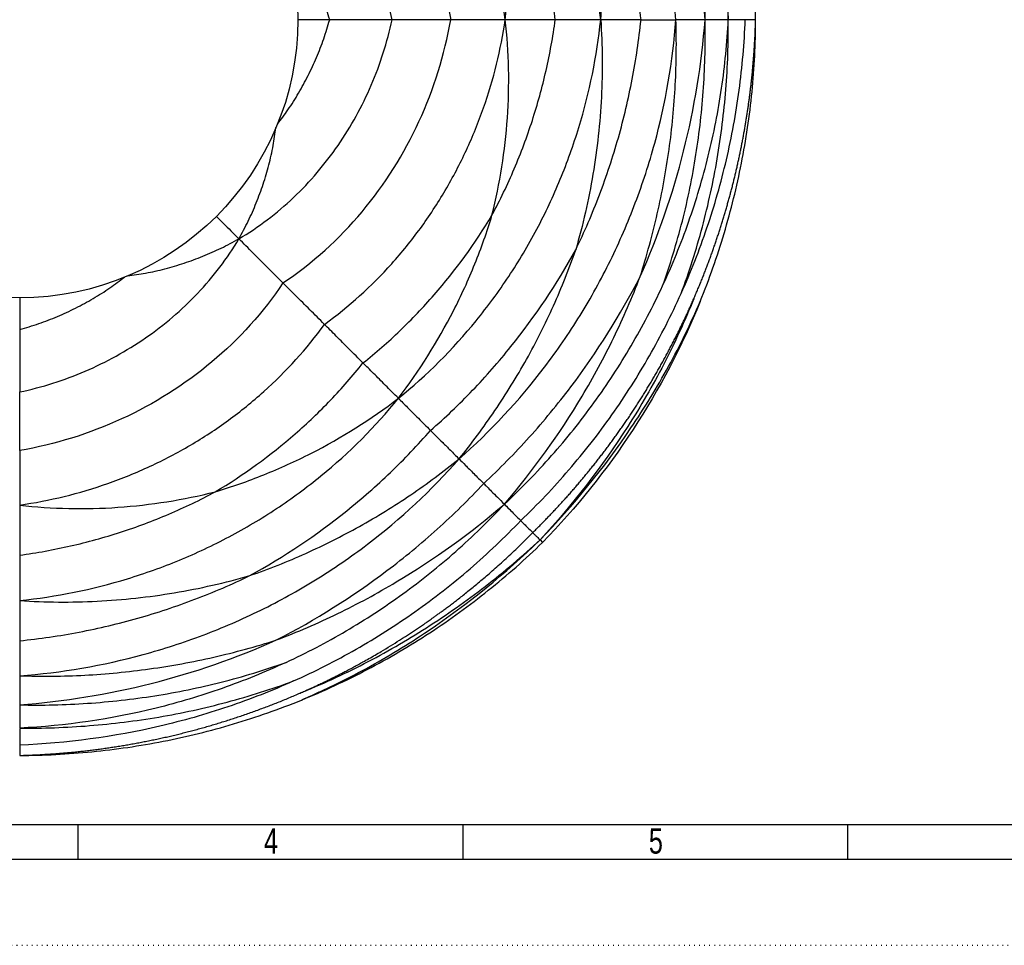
# Model space of a CAD drawing. Extents: x 0 to 594, y 0 to 841.
# Tile 3 of 17: x 177 to 320, y 0 to 135. Entities that reach past the tile are written whole.
import ezdxf

# ---------------------------------------------------------------- set-up
doc = ezdxf.new("R2010")
doc.units = 0
doc.linetypes.add('SLD-PUNTI', pattern=[0.635, 0, -0.635])
doc.linetypes.add('SLD-SOLIDO', pattern=[0])
doc.layers.get('0').update_dxf_attribs({"linetype": 'CONTINUOUS'})
doc.styles.add('SLDTEXTSTYLE2', font='ARIALN.TTF', dxfattribs={"width": 0.87})

msp = doc.modelspace()

# ---------------------------------------------------------------- linework, layer by layer
at = {"color": 7, "linetype": 'SLD-SOLIDO'}
for p, q in [((279.87, 134.6), (279.86, 134.6)), ((252.49, 58.95), (252.86, 58.59)), ((176.84, 31.58), (176.84, 31.58)), ((577, 17.5), (17.5, 17.5)), ((185.35, 12.5), (185.35, 17.5)), ((241.3, 12.5), (241.3, 17.5)), ((297.25, 12.5), (297.25, 17.5)), ((582, 12.5), (12.5, 12.5))]:
    msp.add_line(p, q, dxfattribs=at)
at = {"color": 7, "linetype": 'SLD-PUNTI'}
msp.add_line((0, 0), (594.5, 0), dxfattribs=at)
at = {"color": 7, "linetype": 'SLD-SOLIDO'}
msp.add_circle((176.84, 134.6), 40.44, dxfattribs=at)
for points, knots in [([(272.24, 134.6), (271.81, 140.66), (270.76, 146.69), (268.36, 155.51), (267.42, 158.41), (265.26, 164.11), (262.84, 169.7), (259.9, 175.03), (256.7, 180.21), (254.97, 182.72), (249.44, 190), (245.28, 194.48), (240.71, 198.47)], [0, 0, 0, 0, 0.25, 0.25, 0.375, 0.375, 0.5, 0.625, 0.625, 0.75, 0.75, 1, 1, 1, 1]), ([(261.31, 134.6), (260.77, 139.9), (259.69, 145.16), (257.35, 152.83), (256.45, 155.35), (254.41, 160.28), (252.14, 165.12), (249.41, 169.71), (246.47, 174.16), (244.88, 176.31), (239.82, 182.52), (236.04, 186.32), (231.9, 189.66)], [0, 0, 0, 0, 0.25, 0.25, 0.375, 0.375, 0.5, 0.625, 0.625, 0.75, 0.75, 1, 1, 1, 1]), ([(247.43, 134.6), (246.8, 138.96), (245.74, 143.26), (243.54, 149.51), (242.71, 151.56), (240.86, 155.56), (238.81, 159.47), (236.39, 163.16), (233.79, 166.72), (232.4, 168.44), (227.98, 173.36), (224.7, 176.34), (221.15, 178.91)], [0, 0, 0, 0, 0.25, 0.25, 0.375, 0.375, 0.5, 0.625, 0.625, 0.75, 0.75, 1, 1, 1, 1]), ([(283.83, 134.6), (283.82, 138.1), (283.65, 141.6), (282.96, 148.58), (282.45, 152.04), (281.09, 158.91), (280.25, 162.32), (278.25, 169.03), (277.09, 172.34), (275.77, 175.58)], [0, 0, 0, 0, 0.25, 0.25, 0.5, 0.5, 0.75, 0.75, 1, 1, 1, 1]), ([(270.3, 173.31), (271.71, 170.28), (272.98, 167.18), (275.19, 160.88), (276.15, 157.67), (278.55, 147.92), (279.53, 141.26), (279.86, 134.6)], [0, 0, 0, 0, 0.25, 0.25, 0.5, 0.5, 1, 1, 1, 1]), ([(276.49, 134.6), (276.55, 137.88), (276.48, 141.17), (276.04, 147.72), (275.67, 150.99), (274.65, 157.48), (273.99, 160.7), (272.37, 167.07), (271.41, 170.22), (270.31, 173.32)], [0, 0, 0, 0, 0.25, 0.25, 0.5, 0.5, 0.75, 0.75, 1, 1, 1, 1]), ([(279.86, 134.6), (279.89, 137.98), (279.77, 141.37), (279.23, 148.12), (278.82, 151.49), (277.68, 158.16), (276.96, 161.47), (275.21, 168.02), (274.18, 171.26), (273, 174.43)], [0, 0, 0, 0, 0.25, 0.25, 0.5, 0.5, 0.75, 0.75, 1, 1, 1, 1]), ([(276.49, 134.6), (275.99, 141.04), (274.95, 147.44), (271.79, 159.96), (269.67, 166.08), (267.04, 171.96)], [0, 0, 0, 0, 0.5, 0.5, 1, 1, 1, 1]), ([(267.17, 134.6), (266.87, 137.5), (266.44, 140.39), (265.34, 146.13), (264.67, 148.97), (263.08, 154.58), (262.16, 157.34), (260.1, 162.79), (258.94, 165.47), (257.67, 168.08)], [0, 0, 0, 0, 0.25, 0.25, 0.5, 0.5, 0.75, 0.75, 1, 1, 1, 1]), ([(230.97, 134.6), (230.29, 137.86), (229.27, 141.05), (226.64, 147.19), (225.02, 150.13), (222.18, 154.25), (221.17, 155.57), (219.01, 158.11), (217.86, 159.32), (214.23, 162.76), (211.56, 164.79), (208.71, 166.47)], [0, 0, 0, 0, 0.25, 0.25, 0.5, 0.5, 0.625, 0.625, 0.75, 0.75, 1, 1, 1, 1]), ([(247.43, 134.6), (247.7, 136.96), (247.86, 139.34), (247.97, 144.11), (247.91, 146.5), (247.42, 153.65), (246.66, 158.4), (245.5, 163.04)], [0, 0, 0, 0, 0.25, 0.25, 0.5, 0.5, 1, 1, 1, 1]), ([(254.71, 134.6), (254.37, 137.09), (253.92, 139.56), (252.81, 144.45), (252.14, 146.87), (250.6, 151.63), (249.72, 153.98), (247.76, 158.59), (246.68, 160.84), (245.5, 163.04)], [0, 0, 0, 0, 0.25, 0.25, 0.5, 0.5, 0.75, 0.75, 1, 1, 1, 1]), ([(221.91, 134.6), (221.63, 135.53), (221.07, 137.39), (220.02, 140.1), (218.8, 142.74), (217.42, 145.29), (215.91, 147.7), (214.78, 149.19), (214.23, 149.91)], [0, 0, 0, 0, 0.168322, 0.336713, 0.505053, 0.673379, 0.841747, 1, 1, 1, 1]), ([(208.71, 102.74), (211.56, 104.42), (214.23, 106.45), (217.86, 109.89), (219.01, 111.1), (221.17, 113.63), (222.18, 114.96), (225.02, 119.07), (226.64, 122.01), (229.27, 128.15), (230.29, 131.35), (230.97, 134.6)], [0, 0, 0, 0, 0.25, 0.25, 0.375, 0.375, 0.5, 0.5, 0.75, 0.75, 1, 1, 1, 1]), ([(214.32, 119.42), (214.84, 120.1), (215.93, 121.55), (217.41, 123.91), (218.8, 126.46), (220.02, 129.1), (221.07, 131.81), (221.63, 133.67), (221.91, 134.6)], [0, 0, 0, 0, 0.150729, 0.320601, 0.490432, 0.660277, 0.830173, 1, 1, 1, 1]), ([(221.91, 134.6), (221, 134.6), (219.43, 134.6), (217.89, 134.6), (217.25, 134.6)], [0, 0, 0, 0, 0.580193, 1, 1, 1, 1]), ([(221.15, 90.3), (224.7, 92.87), (227.98, 95.84), (232.4, 100.76), (233.79, 102.48), (236.39, 106.04), (238.81, 109.73), (240.86, 113.64), (242.71, 117.64), (243.54, 119.69), (245.74, 125.94), (246.8, 130.25), (247.43, 134.6)], [0, 0, 0, 0, 0.25, 0.25, 0.375, 0.375, 0.5, 0.625, 0.625, 0.75, 0.75, 1, 1, 1, 1]), ([(230.97, 134.6), (229.41, 134.6), (227.86, 134.6), (224.82, 134.6), (223.34, 134.6), (221.91, 134.6)], [0, 0, 0, 0, 0.5, 0.5, 1, 1, 1, 1]), ([(231.9, 79.54), (236.04, 82.88), (239.82, 86.68), (244.88, 92.89), (246.47, 95.04), (249.41, 99.49), (252.14, 104.09), (254.41, 108.92), (256.45, 113.86), (257.35, 116.38), (259.69, 124.04), (260.77, 129.3), (261.31, 134.6)], [0, 0, 0, 0, 0.25, 0.25, 0.375, 0.375, 0.5, 0.625, 0.625, 0.75, 0.75, 1, 1, 1, 1]), ([(240.71, 70.73), (245.28, 74.72), (249.44, 79.21), (254.97, 86.48), (256.7, 88.99), (259.9, 94.17), (262.84, 99.51), (265.26, 105.1), (267.42, 110.79), (268.36, 113.69), (270.76, 122.51), (271.81, 128.55), (272.24, 134.6)], [0, 0, 0, 0, 0.25, 0.25, 0.375, 0.375, 0.5, 0.625, 0.625, 0.75, 0.75, 1, 1, 1, 1]), ([(245.5, 106.16), (246.66, 110.8), (247.42, 115.55), (247.91, 122.7), (247.97, 125.09), (247.86, 129.86), (247.7, 132.24), (247.43, 134.6)], [0, 0, 0, 0, 0.5, 0.5, 0.75, 0.75, 1, 1, 1, 1]), ([(245.5, 106.16), (246.68, 108.36), (247.76, 110.62), (249.72, 115.22), (250.6, 117.57), (252.14, 122.33), (252.81, 124.75), (253.92, 129.64), (254.37, 132.12), (254.71, 134.6)], [0, 0, 0, 0, 0.25, 0.25, 0.5, 0.5, 0.75, 0.75, 1, 1, 1, 1]), ([(254.71, 134.6), (253.33, 134.6), (252.01, 134.6), (249.56, 134.6), (248.43, 134.6), (247.43, 134.6)], [0, 0, 0, 0, 0.5, 0.5, 1, 1, 1, 1]), ([(257.67, 101.12), (258.94, 103.74), (260.1, 106.41), (262.16, 111.86), (263.08, 114.63), (264.67, 120.24), (265.34, 123.08), (266.44, 128.81), (266.87, 131.7), (267.17, 134.6)], [0, 0, 0, 0, 0.25, 0.25, 0.5, 0.5, 0.75, 0.75, 1, 1, 1, 1]), ([(267.04, 97.24), (268, 100.25), (268.84, 103.31), (270.24, 109.47), (270.81, 112.59), (271.69, 118.84), (271.99, 121.99), (272.32, 128.29), (272.35, 131.45), (272.24, 134.6)], [0, 0, 0, 0, 0.25, 0.25, 0.5, 0.5, 0.75, 0.75, 1, 1, 1, 1]), ([(267.04, 97.24), (269.67, 103.12), (271.79, 109.24), (274.95, 121.77), (275.99, 128.16), (276.49, 134.6)], [0, 0, 0, 0, 0.5, 0.5, 1, 1, 1, 1]), ([(270.31, 95.89), (271.41, 98.98), (272.37, 102.13), (273.99, 108.5), (274.65, 111.73), (275.67, 118.22), (276.04, 121.48), (276.48, 128.04), (276.55, 131.32), (276.49, 134.6)], [0, 0, 0, 0, 0.25, 0.25, 0.5, 0.5, 0.75, 0.75, 1, 1, 1, 1]), ([(270.31, 95.89), (271.72, 98.92), (272.98, 102.02), (275.19, 108.33), (276.15, 111.53), (277.75, 118.03), (278.4, 121.31), (279.37, 127.93), (279.69, 131.26), (279.86, 134.6)], [0, 0, 0, 0, 0.25, 0.25, 0.5, 0.5, 0.75, 0.75, 1, 1, 1, 1]), ([(273, 94.77), (274.18, 97.95), (275.21, 101.18), (276.96, 107.73), (277.68, 111.04), (278.82, 117.72), (279.23, 121.08), (279.77, 127.83), (279.89, 131.22), (279.86, 134.6)], [0, 0, 0, 0, 0.25, 0.25, 0.5, 0.5, 0.75, 0.75, 1, 1, 1, 1]), ([(273, 94.77), (274.41, 97.9), (275.66, 101.09), (277.86, 107.59), (278.8, 110.9), (280.36, 117.57), (280.98, 120.95), (281.9, 127.75), (282.19, 131.18), (282.32, 134.6)], [0, 0, 0, 0, 0.25, 0.25, 0.5, 0.5, 0.75, 0.75, 1, 1, 1, 1]), ([(274.84, 94.01), (274.93, 94.22), (275.11, 94.65), (275.38, 95.29), (275.65, 95.93), (275.91, 96.56), (276.17, 97.2), (276.42, 97.84), (276.66, 98.48), (276.91, 99.12), (277.14, 99.75), (277.38, 100.39), (277.6, 101.03), (277.83, 101.67), (278.05, 102.3), (278.26, 102.94), (278.47, 103.57), (278.68, 104.21), (278.88, 104.84), (279.07, 105.48), (279.26, 106.11), (279.45, 106.74), (279.63, 107.37), (279.81, 108.01), (279.99, 108.64), (280.16, 109.27), (280.32, 109.89), (280.49, 110.52), (280.64, 111.15), (280.8, 111.77), (280.95, 112.4), (281.09, 113.02), (281.23, 113.65), (281.37, 114.27), (281.5, 114.89), (281.63, 115.51), (281.76, 116.13), (281.88, 116.75), (282, 117.36), (282.11, 117.98), (282.22, 118.59), (282.33, 119.2), (282.43, 119.82), (282.53, 120.42), (282.62, 121.03), (282.71, 121.64), (282.8, 122.25), (282.88, 122.85), (282.96, 123.45), (283.04, 124.05), (283.11, 124.65), (283.18, 125.25), (283.25, 125.85), (283.31, 126.45), (283.37, 127.04), (283.42, 127.63), (283.47, 128.22), (283.52, 128.81), (283.57, 129.4), (283.61, 129.98), (283.65, 130.57), (283.68, 131.15), (283.72, 131.73), (283.75, 132.31), (283.77, 132.88), (283.79, 133.46), (283.81, 134.03), (283.82, 134.41), (283.83, 134.6)], [0, 0, 0, 0, 0.016627, 0.033209, 0.049746, 0.066237, 0.082683, 0.099084, 0.11544, 0.131751, 0.148016, 0.164237, 0.180413, 0.196544, 0.21263, 0.228672, 0.244668, 0.26062, 0.276527, 0.292388, 0.308205, 0.323977, 0.339703, 0.355385, 0.371021, 0.386612, 0.402157, 0.417657, 0.433112, 0.448521, 0.463885, 0.479204, 0.494476, 0.509703, 0.524885, 0.54002, 0.55511, 0.570154, 0.585152, 0.600104, 0.61501, 0.629871, 0.644685, 0.659453, 0.674175, 0.688851, 0.70348, 0.718064, 0.732601, 0.747092, 0.761537, 0.775935, 0.790288, 0.804593, 0.818853, 0.833066, 0.847233, 0.861353, 0.875427, 0.889454, 0.903435, 0.91737, 0.931258, 0.945099, 0.958894, 0.972643, 0.986345, 1, 1, 1, 1]), ([(275.77, 93.62), (277.09, 96.86), (278.25, 100.17), (280.25, 106.89), (281.09, 110.29), (282.45, 117.16), (282.96, 120.63), (283.65, 127.6), (283.82, 131.1), (283.83, 134.6)], [0, 0, 0, 0, 0.25, 0.25, 0.5, 0.5, 0.75, 0.75, 1, 1, 1, 1]), ([(282.32, 134.6), (282.03, 134.6), (281.45, 134.6), (280.79, 134.6), (280.28, 134.6), (279.99, 134.6), (279.95, 134.6), (279.95, 134.6)], [0, 0, 0, 0, 0.225595, 0.451323, 0.677016, 0.9431, 1, 1, 1, 1]), ([(283.83, 134.6), (283.58, 134.6), (283.08, 134.6), (282.61, 134.6), (282.35, 134.6), (282.34, 134.6), (282.34, 134.6)], [0, 0, 0, 0, 0.267464, 0.535106, 0.802768, 1, 1, 1, 1]), ([(208.71, 102.74), (209.17, 103.59), (210.09, 105.29), (211.26, 107.96), (212.27, 110.68), (213.09, 113.47), (213.72, 116.22), (213.97, 118.05), (214.09, 118.92)], [0, 0, 0, 0, 0.168926, 0.337935, 0.506939, 0.67597, 0.845065, 1, 1, 1, 1]), ([(205.41, 106.04), (205.74, 105.7), (206.83, 104.61), (207.94, 103.5), (208.71, 102.74)], [0, 0, 0, 0, 0.311303, 1, 1, 1, 1]), ([(226.75, 84.69), (228.62, 86.17), (230.42, 87.74), (233.86, 91.04), (235.51, 92.77), (240.22, 98.17), (243.04, 102.06), (245.5, 106.16)], [0, 0, 0, 0, 0.25, 0.25, 0.5, 0.5, 1, 1, 1, 1]), ([(231.9, 79.54), (234.94, 83.53), (237.62, 87.8), (241.04, 94.49), (242.08, 96.77), (243.95, 101.41), (244.78, 103.77), (245.5, 106.16)], [0, 0, 0, 0, 0.5, 0.5, 0.75, 0.75, 1, 1, 1, 1]), ([(176.84, 80.47), (180.1, 81.16), (183.29, 82.17), (189.43, 84.81), (192.37, 86.42), (196.49, 89.26), (197.81, 90.28), (200.35, 92.44), (201.56, 93.59), (205, 97.22), (207.03, 99.88), (208.71, 102.74)], [0, 0, 0, 0, 0.25, 0.25, 0.5, 0.5, 0.625, 0.625, 0.75, 0.75, 1, 1, 1, 1]), ([(192.5, 97.35), (193.38, 97.47), (195.22, 97.72), (197.97, 98.35), (200.76, 99.17), (203.48, 100.18), (206.15, 101.35), (207.86, 102.27), (208.71, 102.74)], [0, 0, 0, 0, 0.15602, 0.324898, 0.493712, 0.662499, 0.831291, 1, 1, 1, 1]), ([(236.57, 74.87), (238.69, 76.72), (240.73, 78.67), (244.63, 82.74), (246.49, 84.86), (251.79, 91.46), (254.95, 96.17), (257.67, 101.12)], [0, 0, 0, 0, 0.25, 0.25, 0.5, 0.5, 1, 1, 1, 1]), ([(240.71, 70.73), (242.55, 73), (244.29, 75.34), (247.57, 80.18), (249.1, 82.66), (251.95, 87.75), (253.26, 90.36), (255.64, 95.67), (256.72, 98.37), (257.67, 101.12)], [0, 0, 0, 0, 0.25, 0.25, 0.5, 0.5, 0.75, 0.75, 1, 1, 1, 1]), ([(176.84, 89.54), (177.77, 89.81), (179.63, 90.37), (182.34, 91.42), (184.98, 92.64), (187.53, 94.03), (189.91, 95.52), (191.37, 96.62), (192.06, 97.15)], [0, 0, 0, 0, 0.169416, 0.3389, 0.508334, 0.677753, 0.847215, 1, 1, 1, 1]), ([(244.3, 67.14), (246.6, 69.3), (248.82, 71.55), (253.04, 76.24), (255.06, 78.68), (260.77, 86.25), (264.14, 91.62), (267.04, 97.24)], [0, 0, 0, 0, 0.25, 0.25, 0.5, 0.5, 1, 1, 1, 1]), ([(247.3, 64.14), (251.5, 69.04), (255.29, 74.31), (260.25, 82.62), (261.79, 85.46), (264.61, 91.27), (265.89, 94.23), (267.04, 97.24)], [0, 0, 0, 0, 0.5, 0.5, 0.75, 0.75, 1, 1, 1, 1]), ([(247.3, 64.14), (249.7, 66.38), (252, 68.74), (256.35, 73.67), (258.4, 76.24), (262.26, 81.56), (264.06, 84.32), (267.39, 89.99), (268.92, 92.91), (270.31, 95.89)], [0, 0, 0, 0, 0.25, 0.25, 0.5, 0.5, 0.75, 0.75, 1, 1, 1, 1]), ([(249.69, 61.76), (252.13, 64.1), (254.47, 66.56), (258.89, 71.69), (260.98, 74.37), (264.89, 79.9), (266.71, 82.77), (270.07, 88.66), (271.61, 91.68), (273, 94.77)], [0, 0, 0, 0, 0.25, 0.25, 0.5, 0.5, 0.75, 0.75, 1, 1, 1, 1]), ([(176.84, 94.19), (176.84, 93.95), (176.84, 93.35), (176.84, 92.31), (176.84, 90.99), (176.84, 90.04), (176.84, 89.54)], [0, 0, 0, 0, 0.1559982, 0.3935029, 0.6748715, 1, 1, 1, 1]), ([(251.43, 60.02), (251.6, 60.18), (251.94, 60.52), (252.44, 61.02), (252.95, 61.53), (253.45, 62.04), (253.94, 62.56), (254.43, 63.08), (254.92, 63.6), (255.41, 64.13), (255.89, 64.66), (256.37, 65.19), (256.85, 65.72), (257.32, 66.26), (257.79, 66.81), (258.25, 67.35), (258.71, 67.9), (259.17, 68.45), (259.62, 69), (260.07, 69.56), (260.52, 70.12), (260.96, 70.69), (261.4, 71.25), (261.83, 71.82), (262.27, 72.39), (262.69, 72.97), (263.12, 73.55), (263.54, 74.13), (263.95, 74.71), (264.36, 75.29), (264.77, 75.88), (265.18, 76.47), (265.58, 77.07), (265.97, 77.67), (266.37, 78.26), (266.75, 78.87), (267.14, 79.47), (267.52, 80.08), (267.9, 80.69), (268.27, 81.3), (268.64, 81.91), (269, 82.53), (269.36, 83.15), (269.72, 83.77), (270.07, 84.39), (270.42, 85.02), (270.76, 85.65), (271.1, 86.28), (271.43, 86.91), (271.76, 87.55), (272.09, 88.18), (272.41, 88.82), (272.73, 89.46), (273.04, 90.11), (273.35, 90.75), (273.66, 91.4), (273.96, 92.05), (274.26, 92.7), (274.55, 93.35), (274.74, 93.79), (274.84, 94.01)], [0, 0, 0, 0, 0.0172246, 0.0344513, 0.05168, 0.0689105, 0.0861429, 0.103377, 0.1206127, 0.13785, 0.1550888, 0.1723289, 0.1895703, 0.2068129, 0.2240566, 0.2413013, 0.2585469, 0.2757933, 0.2930403, 0.3102879, 0.327536, 0.3447845, 0.3620332, 0.3792821, 0.3965309, 0.4137798, 0.4310284, 0.448277, 0.4655253, 0.4827734, 0.5000213, 0.5172688, 0.5345161, 0.551763, 0.5690096, 0.5862557, 0.6035014, 0.6207467, 0.6379915, 0.6552357, 0.6724794, 0.6897225, 0.7069651, 0.724207, 0.7414482, 0.7586889, 0.7759288, 0.793168, 0.8104065, 0.8276443, 0.8448815, 0.8621182, 0.8793543, 0.8965901, 0.9138255, 0.9310607, 0.9482956, 0.9655305, 0.9827652, 1, 1, 1, 1]), ([(274.84, 94.01), (273.54, 90.78), (272.08, 87.61), (268.88, 81.42), (267.13, 78.4), (261.5, 69.59), (257.22, 64.06), (252.49, 58.95)], [0, 0, 0, 0, 0.25, 0.25, 0.5, 0.5, 1, 1, 1, 1]), ([(252.49, 58.95), (257.36, 63.97), (261.8, 69.42), (267.66, 78.13), (269.49, 81.12), (272.85, 87.26), (274.39, 90.41), (275.77, 93.62)], [0, 0, 0, 0, 0.5, 0.5, 0.75, 0.75, 1, 1, 1, 1]), ([(275.77, 93.62), (273.13, 87.12), (269.85, 80.88), (262.16, 69.12), (257.75, 63.61), (252.86, 58.59)], [0, 0, 0, 0, 0.5, 0.5, 1, 1, 1, 1]), ([(176.84, 64.02), (181.2, 64.64), (185.5, 65.7), (191.75, 67.9), (193.8, 68.73), (197.8, 70.59), (201.71, 72.63), (205.4, 75.05), (208.96, 77.65), (210.68, 79.04), (215.6, 83.46), (218.58, 86.74), (221.15, 90.3)], [0, 0, 0, 0, 0.25, 0.25, 0.375, 0.375, 0.5, 0.625, 0.625, 0.75, 0.75, 1, 1, 1, 1]), ([(176.84, 89.54), (176.84, 88.11), (176.84, 86.62), (176.84, 83.59), (176.84, 82.04), (176.84, 80.47)], [0, 0, 0, 0, 0.5, 0.5, 1, 1, 1, 1]), ([(205.28, 65.95), (209.38, 68.4), (213.27, 71.22), (218.68, 75.93), (220.41, 77.58), (223.71, 81.03), (225.27, 82.83), (226.75, 84.69)], [0, 0, 0, 0, 0.5, 0.5, 0.75, 0.75, 1, 1, 1, 1]), ([(176.84, 50.13), (182.14, 50.68), (187.4, 51.75), (195.07, 54.09), (197.59, 54.99), (202.52, 57.03), (207.36, 59.3), (211.95, 62.03), (216.4, 64.98), (218.55, 66.56), (224.76, 71.62), (228.56, 75.41), (231.9, 79.54)], [0, 0, 0, 0, 0.25, 0.25, 0.375, 0.375, 0.5, 0.625, 0.625, 0.75, 0.75, 1, 1, 1, 1]), ([(205.28, 65.95), (207.67, 66.66), (210.03, 67.49), (214.67, 69.36), (216.95, 70.4), (223.65, 73.82), (227.91, 76.51), (231.9, 79.54)], [0, 0, 0, 0, 0.25, 0.25, 0.5, 0.5, 1, 1, 1, 1]), ([(210.32, 53.77), (215.27, 56.5), (219.98, 59.65), (226.58, 64.95), (228.7, 66.81), (232.77, 70.71), (234.72, 72.75), (236.57, 74.87)], [0, 0, 0, 0, 0.5, 0.5, 0.75, 0.75, 1, 1, 1, 1]), ([(236.57, 74.87), (237.06, 74.38), (237.65, 73.79), (238.68, 72.76), (239.05, 72.39), (239.85, 71.6), (240.27, 71.18), (240.71, 70.73)], [0, 0, 0, 0, 0.5, 0.5, 0.75, 0.75, 1, 1, 1, 1]), ([(176.84, 71.95), (176.84, 70.8), (176.84, 69.54), (176.84, 66.87), (176.84, 65.47), (176.84, 64.02)], [0, 0, 0, 0, 0.5, 0.5, 1, 1, 1, 1]), ([(176.84, 39.2), (182.9, 39.64), (188.93, 40.68), (197.75, 43.09), (200.65, 44.03), (206.35, 46.18), (211.94, 48.6), (217.27, 51.55), (222.45, 54.74), (224.96, 56.47), (232.24, 62), (236.72, 66.16), (240.71, 70.73)], [0, 0, 0, 0, 0.25, 0.25, 0.375, 0.375, 0.5, 0.625, 0.625, 0.75, 0.75, 1, 1, 1, 1]), ([(210.32, 53.77), (213.07, 54.72), (215.78, 55.8), (221.09, 58.19), (223.69, 59.5), (228.78, 62.34), (231.27, 63.87), (236.1, 67.15), (238.45, 68.89), (240.71, 70.73)], [0, 0, 0, 0, 0.25, 0.25, 0.5, 0.5, 0.75, 0.75, 1, 1, 1, 1]), ([(176.84, 64.02), (179.2, 63.74), (181.58, 63.58), (186.35, 63.48), (188.74, 63.53), (195.89, 64.02), (200.64, 64.78), (205.28, 65.95)], [0, 0, 0, 0, 0.25, 0.25, 0.5, 0.5, 1, 1, 1, 1]), ([(176.84, 56.73), (179.33, 57.07), (181.8, 57.52), (186.69, 58.64), (189.11, 59.3), (193.87, 60.84), (196.22, 61.72), (200.83, 63.68), (203.08, 64.76), (205.28, 65.95)], [0, 0, 0, 0, 0.25, 0.25, 0.5, 0.5, 0.75, 0.75, 1, 1, 1, 1]), ([(214.2, 44.41), (219.82, 47.3), (225.2, 50.68), (232.76, 56.39), (235.2, 58.4), (239.89, 62.62), (242.15, 64.84), (244.3, 67.14)], [0, 0, 0, 0, 0.5, 0.5, 0.75, 0.75, 1, 1, 1, 1]), ([(176.84, 64.02), (176.84, 63.01), (176.84, 61.88), (176.84, 59.43), (176.84, 58.11), (176.84, 56.73)], [0, 0, 0, 0, 0.5, 0.5, 1, 1, 1, 1]), ([(214.2, 44.41), (217.21, 45.55), (220.18, 46.84), (225.98, 49.65), (228.82, 51.19), (237.14, 56.15), (242.4, 59.94), (247.3, 64.14)], [0, 0, 0, 0, 0.25, 0.25, 0.5, 0.5, 1, 1, 1, 1]), ([(215.56, 41.14), (218.54, 42.52), (221.45, 44.05), (227.12, 47.38), (229.88, 49.18), (235.2, 53.04), (237.77, 55.1), (242.7, 59.45), (245.06, 61.74), (247.3, 64.14)], [0, 0, 0, 0, 0.25, 0.25, 0.5, 0.5, 0.75, 0.75, 1, 1, 1, 1]), ([(247.3, 64.14), (247.42, 64.02), (247.69, 63.76), (248.49, 62.96), (249.02, 62.42), (249.69, 61.76)], [0, 0, 0, 0, 0.5, 0.5, 1, 1, 1, 1]), ([(216.67, 38.44), (219.76, 39.83), (222.79, 41.37), (228.68, 44.73), (231.54, 46.56), (237.08, 50.47), (239.75, 52.55), (244.89, 56.97), (247.35, 59.31), (249.69, 61.76)], [0, 0, 0, 0, 0.25, 0.25, 0.5, 0.5, 0.75, 0.75, 1, 1, 1, 1]), ([(249.69, 61.76), (249.74, 61.7), (249.91, 61.53), (250.49, 60.95), (250.9, 60.55), (251.43, 60.02)], [0, 0, 0, 0, 0.5, 0.5, 1, 1, 1, 1]), ([(217.43, 36.61), (217.66, 36.71), (218.11, 36.9), (218.79, 37.21), (219.46, 37.51), (220.14, 37.83), (220.81, 38.14), (221.47, 38.46), (222.14, 38.79), (222.8, 39.12), (223.46, 39.46), (224.12, 39.8), (224.78, 40.14), (225.43, 40.49), (226.09, 40.84), (226.81, 41.24), (227.93, 41.87), (229.71, 42.9), (232.38, 44.54), (234.46, 45.91), (235.71, 46.77), (235.89, 46.9), (236.11, 47.05), (236.37, 47.24), (236.67, 47.45), (237.02, 47.69), (237.4, 47.97), (237.82, 48.27), (238.28, 48.61), (238.79, 48.98), (239.32, 49.38), (239.9, 49.82), (240.51, 50.29), (241.16, 50.8), (241.85, 51.34), (242.57, 51.93), (243.32, 52.55), (244.11, 53.2), (244.93, 53.9), (245.77, 54.65), (246.65, 55.43), (247.56, 56.26), (248.49, 57.13), (249.45, 58.05), (250.44, 59.01), (251.09, 59.68), (251.43, 60.02)], [0, 0, 0, 0, 0.017849, 0.035697, 0.053546, 0.071395, 0.089244, 0.107093, 0.124943, 0.142794, 0.160645, 0.178496, 0.196348, 0.214202, 0.232055, 0.24991, 0.274254, 0.324029, 0.399241, 0.499896, 0.503946, 0.509212, 0.515692, 0.523388, 0.532299, 0.542426, 0.553768, 0.566326, 0.580099, 0.595087, 0.611291, 0.62871, 0.647345, 0.667195, 0.688259, 0.710538, 0.734031, 0.758738, 0.784659, 0.811791, 0.840136, 0.869691, 0.900456, 0.93243, 0.965612, 1, 1, 1, 1]), ([(217.43, 36.61), (220.66, 37.91), (223.83, 39.36), (230.02, 42.56), (233.04, 44.3), (238.91, 48.06), (241.76, 50.07), (247.27, 54.33), (249.94, 56.59), (252.49, 58.95)], [0, 0, 0, 0, 0.25, 0.25, 0.5, 0.5, 0.75, 0.75, 1, 1, 1, 1]), ([(217.82, 35.67), (221.03, 37.05), (224.18, 38.59), (230.33, 41.96), (233.32, 43.78), (242.02, 49.65), (247.47, 54.08), (252.49, 58.95)], [0, 0, 0, 0, 0.25, 0.25, 0.5, 0.5, 1, 1, 1, 1]), ([(251.43, 60.02), (251.45, 59.99), (251.51, 59.93), (251.72, 59.72), (252.04, 59.4), (252.34, 59.1), (252.49, 58.95)], [0, 0, 0, 0, 0.1697793, 0.4465491, 0.7233607, 1, 1, 1, 1]), ([(217.82, 35.67), (221.07, 36.99), (224.26, 38.47), (230.48, 41.74), (233.51, 43.52), (239.39, 47.36), (242.23, 49.43), (247.71, 53.81), (250.34, 56.14), (252.86, 58.59)], [0, 0, 0, 0, 0.25, 0.25, 0.5, 0.5, 0.75, 0.75, 1, 1, 1, 1]), ([(176.84, 56.73), (176.84, 55.87), (176.84, 54.88), (176.84, 52.67), (176.84, 51.45), (176.84, 50.13)], [0, 0, 0, 0, 0.5, 0.5, 1, 1, 1, 1]), ([(176.84, 44.28), (179.74, 44.58), (182.64, 45), (188.37, 46.1), (191.21, 46.78), (196.82, 48.36), (199.58, 49.28), (205.03, 51.35), (207.71, 52.5), (210.32, 53.77)], [0, 0, 0, 0, 0.25, 0.25, 0.5, 0.5, 0.75, 0.75, 1, 1, 1, 1]), ([(176.84, 50.13), (176.84, 49.44), (176.84, 48.61), (176.84, 47.14), (176.84, 46.62), (176.84, 45.5), (176.84, 44.91), (176.84, 44.28)], [0, 0, 0, 0, 0.5, 0.5, 0.75, 0.75, 1, 1, 1, 1]), ([(176.84, 39.2), (179.99, 39.09), (183.15, 39.12), (189.45, 39.45), (192.6, 39.76), (198.86, 40.63), (201.97, 41.2), (208.14, 42.61), (211.19, 43.44), (214.2, 44.41)], [0, 0, 0, 0, 0.25, 0.25, 0.5, 0.5, 0.75, 0.75, 1, 1, 1, 1]), ([(176.84, 34.96), (183.28, 35.45), (189.68, 36.5), (202.2, 39.66), (208.32, 41.77), (214.2, 44.41)], [0, 0, 0, 0, 0.5, 0.5, 1, 1, 1, 1]), ([(176.84, 44.28), (176.84, 43.71), (176.84, 43), (176.84, 41.31), (176.84, 40.32), (176.84, 39.2)], [0, 0, 0, 0, 0.5, 0.5, 1, 1, 1, 1]), ([(176.84, 34.96), (180.12, 34.89), (183.41, 34.97), (189.96, 35.41), (193.23, 35.77), (199.72, 36.8), (202.94, 37.46), (209.31, 39.07), (212.46, 40.03), (215.56, 41.14)], [0, 0, 0, 0, 0.25, 0.25, 0.5, 0.5, 0.75, 0.75, 1, 1, 1, 1]), ([(215.56, 41.14), (212.52, 39.73), (209.42, 38.47), (203.12, 36.25), (199.91, 35.29), (190.16, 32.89), (183.5, 31.91), (176.84, 31.58)], [0, 0, 0, 0, 0.25, 0.25, 0.5, 0.5, 1, 1, 1, 1]), ([(176.84, 31.58), (180.22, 31.55), (183.61, 31.67), (190.36, 32.21), (193.73, 32.63), (200.4, 33.77), (203.71, 34.49), (210.26, 36.24), (213.5, 37.26), (216.67, 38.44)], [0, 0, 0, 0, 0.25, 0.25, 0.5, 0.5, 0.75, 0.75, 1, 1, 1, 1]), ([(216.67, 38.44), (213.54, 37.04), (210.35, 35.78), (203.85, 33.58), (200.54, 32.64), (190.52, 30.3), (183.69, 29.38), (176.84, 29.12)], [0, 0, 0, 0, 0.25, 0.25, 0.5, 0.5, 1, 1, 1, 1]), ([(217.82, 35.67), (218.42, 35.94), (219.54, 36.44), (221.07, 37.16), (222.28, 37.73), (222.97, 38.06), (223.25, 38.19)], [0, 0, 0, 0, 0.329059, 0.609476, 0.841731, 1, 1, 1, 1]), ([(176.84, 27.61), (177.09, 27.62), (177.58, 27.63), (178.32, 27.66), (179.07, 27.69), (179.82, 27.73), (180.57, 27.77), (181.32, 27.82), (182.08, 27.88), (182.84, 27.94), (183.6, 28), (184.37, 28.07), (185.14, 28.15), (185.91, 28.23), (186.68, 28.32), (187.46, 28.41), (188.24, 28.51), (189.02, 28.62), (189.8, 28.73), (190.59, 28.85), (191.38, 28.97), (192.17, 29.11), (192.96, 29.24), (193.76, 29.39), (194.55, 29.54), (195.35, 29.69), (196.15, 29.86), (196.96, 30.03), (197.76, 30.2), (198.57, 30.38), (199.38, 30.57), (200.19, 30.77), (201, 30.98), (201.81, 31.19), (202.62, 31.4), (203.44, 31.63), (204.26, 31.86), (205.07, 32.1), (205.89, 32.35), (206.71, 32.6), (207.53, 32.86), (208.36, 33.13), (209.18, 33.41), (210, 33.69), (210.83, 33.99), (211.65, 34.29), (212.48, 34.59), (213.3, 34.91), (214.13, 35.23), (214.96, 35.56), (215.78, 35.9), (216.61, 36.25), (217.16, 36.49), (217.43, 36.61)], [0, 0, 0, 0, 0.017682, 0.035441, 0.053279, 0.071194, 0.089187, 0.107258, 0.125406, 0.143633, 0.161937, 0.180318, 0.198778, 0.217315, 0.235929, 0.254621, 0.273391, 0.292238, 0.311162, 0.330163, 0.349242, 0.368397, 0.38763, 0.40694, 0.426327, 0.44579, 0.46533, 0.484947, 0.504641, 0.52441, 0.544256, 0.564179, 0.584177, 0.604252, 0.624402, 0.644628, 0.664929, 0.685307, 0.70576, 0.726288, 0.746891, 0.76757, 0.788323, 0.809152, 0.830056, 0.851035, 0.872089, 0.893218, 0.914423, 0.935704, 0.95706, 0.978492, 1, 1, 1, 1]), ([(176.84, 27.61), (180.34, 27.62), (183.84, 27.8), (190.82, 28.49), (194.28, 29), (201.15, 30.35), (204.56, 31.19), (211.27, 33.19), (214.58, 34.35), (217.82, 35.67)], [0, 0, 0, 0, 0.25, 0.25, 0.5, 0.5, 0.75, 0.75, 1, 1, 1, 1]), ([(176.84, 34.96), (176.84, 34.79), (176.84, 34.41), (176.84, 33.28), (176.84, 32.52), (176.84, 31.58)], [0, 0, 0, 0, 0.5, 0.5, 1, 1, 1, 1]), ([(176.84, 31.5), (176.84, 31.48), (176.84, 31.43), (176.84, 31.07), (176.84, 30.52), (176.84, 29.9), (176.84, 29.38), (176.84, 29.12)], [0, 0, 0, 0, 0.115849, 0.410594, 0.607084, 0.803606, 1, 1, 1, 1]), ([(176.84, 29.11), (176.84, 29.1), (176.84, 29.1), (176.84, 28.83), (176.84, 28.37), (176.84, 27.86), (176.84, 27.61)], [0, 0, 0, 0, 0.197232, 0.464894, 0.732536, 1, 1, 1, 1])]:
    msp.add_open_spline(points, degree=3, knots=knots, dxfattribs=at)
for points in [[(215.12, 172.88), (219.41, 170.03), (227.17, 162.98), (235.49, 149.7), (238.62, 139.7), (239.5, 134.6)], [(261.31, 134.6), (261.57, 138.34), (261.63, 145.87), (260.4, 157.11), (258.72, 164.47), (257.67, 168.08)], [(215.12, 96.32), (219.41, 99.18), (227.17, 106.23), (235.49, 119.5), (238.62, 129.5), (239.5, 134.6)], [(239.5, 134.6), (238.48, 134.6), (236.46, 134.6), (233.58, 134.6), (231.81, 134.6), (230.97, 134.6)], [(247.43, 134.6), (246.46, 134.6), (244.56, 134.6), (241.89, 134.6), (240.26, 134.6), (239.5, 134.6)], [(261.31, 134.6), (260.43, 134.6), (258.76, 134.6), (256.55, 134.6), (255.29, 134.6), (254.71, 134.6)], [(261.31, 134.6), (261.57, 130.86), (261.63, 123.34), (260.4, 112.1), (258.72, 104.74), (257.67, 101.12)], [(267.17, 134.6), (266.33, 134.6), (264.77, 134.6), (262.82, 134.6), (261.77, 134.6), (261.31, 134.6)], [(267.17, 134.6), (267.54, 134.6), (268.42, 134.6), (270.12, 134.6), (271.49, 134.6), (272.24, 134.6)], [(279.86, 134.6), (279.23, 134.6), (278.14, 134.6), (277.01, 134.6), (276.6, 134.6), (276.49, 134.6)], [(215.12, 96.32), (214.38, 97.06), (212.91, 98.53), (210.76, 100.68), (209.38, 102.06), (208.71, 102.74)], [(215.12, 96.32), (212.27, 92.03), (205.22, 84.27), (191.95, 75.95), (181.94, 72.82), (176.84, 71.95)], [(221.15, 90.3), (220.43, 91.02), (219, 92.45), (216.96, 94.48), (215.71, 95.73), (215.12, 96.32)], [(226.75, 84.69), (226.07, 85.37), (224.73, 86.71), (222.84, 88.6), (221.69, 89.76), (221.15, 90.3)], [(231.9, 79.54), (231.25, 80.19), (229.99, 81.45), (228.26, 83.19), (227.23, 84.22), (226.75, 84.69)], [(176.84, 71.95), (176.84, 72.97), (176.84, 74.98), (176.84, 77.86), (176.84, 79.63), (176.84, 80.47)], [(231.9, 79.54), (232.31, 79.13), (233.2, 78.24), (234.77, 76.67), (235.95, 75.49), (236.57, 74.87)], [(240.71, 70.73), (240.98, 70.46), (241.6, 69.84), (242.8, 68.65), (243.77, 67.67), (244.3, 67.14)], [(176.84, 50.13), (180.58, 49.88), (188.11, 49.82), (199.35, 51.05), (206.71, 52.72), (210.32, 53.77)]]:
    msp.add_open_spline(points, degree=3, dxfattribs=at)
at = {"color": 8, "linetype": 'SLD-SOLIDO'}
msp.add_open_spline([(276.49, 134.6), (275.8, 134.6), (274.57, 134.6), (273.15, 134.6), (272.49, 134.6), (272.24, 134.6)], degree=3, dxfattribs=at)
for points in [[(244.3, 67.14), (244.57, 66.88), (244.95, 66.49), (245.96, 65.49), (246.57, 64.87), (247.3, 64.14)], [(176.84, 39.2), (176.84, 38.83), (176.84, 38.28), (176.84, 36.86), (176.84, 35.99), (176.84, 34.96)]]:
    msp.add_open_spline(points, degree=3, knots=[0, 0, 0, 0, 0.5, 0.5, 1, 1, 1, 1], dxfattribs=at)

# ---------------------------------------------------------------- texts
at = {"color": 7, "linetype": 'CONTINUOUS', "char_height": 3.7, "attachment_point": 2, "style": 'SLDTEXTSTYLE2'}
for s, insert in [('4', (213.38, 17.03)), ('5', (269.33, 17.03))]:
    msp.add_mtext(s, dxfattribs=dict(at, insert=insert))

doc.saveas('drawing.dxf')
